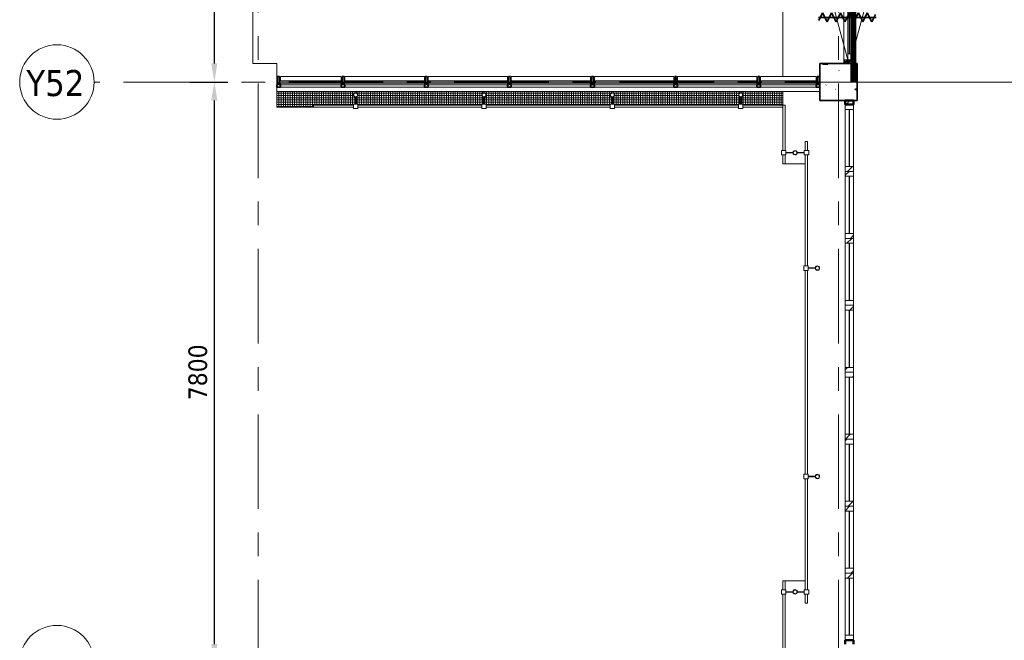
# Model space of a CAD drawing. Extents: x -3204 to 54657, y -2294 to 61632.
# Tile 14 of 65: x -3204 to 10027, y 31500 to 39837. Entities that reach past the tile are written whole.
import ezdxf

# ---------------------------------------------------------------- set-up
doc = ezdxf.new("R2010")
doc.units = 0
doc.header["$LTSCALE"] = 100
doc.linetypes.add('SCHEIDING_BRANDWEREND30', pattern=[4, 0.8, -2.4, 0.8])
doc.linetypes.add('stramien', pattern=[22.225, 12.7, -3.175, 3.175, -3.175])
for name, color, linetype, lineweight in [('BA20----_WANDEN', 14, 'Continuous', 50), ('BL$7A---_STRAMIEN', 7, 'Continuous', 18), ('BL$8F---_HID-WAND', 7, 'Continuous', 18), ('BL20----_WANDEN', 7, 'Continuous', 25), ('BL23----_VLOEREN', 11, 'Continuous', 18), ('BL28----_CONSTRUCTIES', 4, 'Continuous', 18), ('BL30----_BRANDSYMBOLEN', 14, 'Continuous', 35), ('BL30----_KOZIJNEN', 14, 'Continuous', 25), ('BL34----_BALUSTRADES', 1, 'Continuous', 18), ('BL40----_BRANDWERENDESCHEIDING_30MIN', 10, 'SCHEIDING_BRANDWEREND30', 80), ('BM$1A---_MAATVOERING', 1, 'Continuous', 18)]:
    doc.layers.add(name, color=color, linetype=linetype, lineweight=lineweight)
doc.styles.add('Tahoma', font='tahoma.ttf', dxfattribs={"height": 350})
doc.styles.add('Tahoma_1', font='tahoma.ttf', dxfattribs={"height": 250})
doc.dimstyles.new('00_2_5mm', dxfattribs={"dimscale": 304.8, "dimtxt": 261.005209, "dimasz": 0.82021, "dimexe": 0.590551, "dimexo": 0.0625, "dimgap": 0.295276, "dimtad": 1, "dimdec": 0, "dimzin": 0, "dimdsep": 46, "dimtxsty": 'Tahoma_1', "dimsah": 1, "dimcen": 0.09, "dimdle": 0.590551, "dimazin": 0, "dimtfac": 1, "dimtdec": 4, "dimtix": 1, "dimtmove": 0, "dimatfit": 3, "dimfxl": 1.148294, "dimfxlon": 1, "dimtvp": 1, "dimtolj": 1, "dimtzin": 0, "dimarcsym": 2})

# ---------------------------------------------------------------- blocks, each defined once
blk = doc.blocks.new('32_DR_AMC_s_dubbele doorslaande deur met bovenlicht_dt5 - 2375x2700_wbdbo30-2938981-1')
at = {"layer": 'BL30----_KOZIJNEN', "lineweight": 18}
h = blk.add_hatch(dxfattribs=at)
h.set_pattern_fill('FP_31', color=256, style=0, pattern_type=2)
h.set_pattern_definition([(315, (-27512.4, -933.4), (500, 500), []), (315, (-27512.4, -1103.4), (500, 500), []), (315, (-27512.4, -1113.4), (500, 500), []), (315, (-27512.4, -1123.4), (500, 500), []), (315, (-27512.4, -1133.4), (500, 500), []), (315, (-27512.4, -1143.4), (500, 500), []), (315, (-27512.4, -1153.4), (500, 500), []), (315, (-27512.4, -1163.4), (500, 500), [])])
h.paths.add_polyline_path([(-1068, 67), (-1068, -67), (-1018, -67), (-1018, 67), (-1059, 67)], flags=0)
h.paths.add_polyline_path([(1257, 67), (1257, -67), (1307, -67), (1307, 67)], flags=0)
h = blk.add_hatch(dxfattribs=at)
h.set_pattern_fill('FP_30', color=256, style=0, pattern_type=2)
h.set_pattern_definition([(315, (-27512.42, -933.4), (212.132, 212.132), [])])
h.paths.add_polyline_path([(120, -20), (200, -20), (200, 20), (120, 20)], flags=0)
h.paths.add_polyline_path([(1177, 20), (1177, -20), (1257, -20), (1257, 20)], flags=0)
at = {"layer": 'BL30----_BRANDSYMBOLEN'}
for p, q in [((-389, 359), (-489, 409)), ((-449, 416), (-449, -359)), ((629, 359), (729, 409)), ((689, 416), (689, -359)), ((-509, 299), (-389, 359)), ((-389, 239), (-509, 299)), ((749, 299), (629, 359)), ((629, 239), (749, 299)), ((-509, 179), (-389, 239)), ((-389, 119), (-509, 179)), ((749, 179), (629, 239)), ((629, 119), (749, 179)), ((-509, 59), (-389, 119)), ((-389, -1), (-509, 59)), ((749, 59), (629, 119)), ((629, -1), (749, 59)), ((-509, -61), (-389, -1)), ((-389, -121), (-509, -61)), ((-509, -181), (-389, -121)), ((749, -61), (629, -1)), ((629, -121), (749, -61)), ((749, -181), (629, -121)), ((-389, -241), (-509, -181)), ((-509, -301), (-389, -241)), ((629, -241), (749, -181)), ((749, -301), (629, -241)), ((-409, -351), (-509, -301)), ((649, -351), (749, -301))]:
    blk.add_line(p, q, dxfattribs=at)
at = {"layer": 'BL30----_KOZIJNEN', "lineweight": 18}
for p, q in [((-1018, 20), (63, 310)), ((120, 20), (44, 304)), ((120, 20), (196, 304)), ((1257, 20), (177, 310)), ((-1018, 67), (-1068, 67)), ((-1068, 67), (-1068, -67)), ((-1018, -67), (-1018, 67)), ((-937, 20), (-1018, 20)), ((-1018, 20), (-1018, -20)), ((-937, -20), (-937, 20)), ((-937, 20), (40, 20)), ((40, 3), (-937, 3)), ((-937, 3), (-937, -3)), ((120, 20), (40, 20)), ((40, 20), (40, -20)), ((40, -3), (40, 3)), ((200, 20), (120, 20)), ((120, 20), (120, -20)), ((120, -20), (120, 20)), ((200, -20), (200, 20)), ((200, 20), (1177, 20)), ((1177, 3), (200, 3)), ((200, 3), (200, -3)), ((1257, 20), (1177, 20)), ((1177, 20), (1177, -20)), ((1177, -3), (1177, 3)), ((1307, 67), (1257, 67)), ((1257, 67), (1257, -67)), ((1257, -20), (1257, 20)), ((1307, -67), (1307, 67)), ((-1068, -67), (-1018, -67)), ((-1018, -20), (-937, -20)), ((-1018, -20), (63, -310)), ((-937, -3), (40, -3)), ((40, -20), (-937, -20)), ((40, -20), (120, -20)), ((120, -20), (44, -304)), ((120, -20), (196, -304)), ((120, -20), (200, -20)), ((1257, -20), (177, -310)), ((200, -3), (1177, -3)), ((1177, -20), (200, -20)), ((1177, -20), (1257, -20)), ((1257, -67), (1307, -67))]:
    blk.add_line(p, q, dxfattribs=at)
blk = doc.blocks.new('32_WN_AMC_h_raam met bovenlicht - 900x2700 bovenlicht 2014-V37-1')
at = {"layer": 'BL30----_KOZIJNEN', "lineweight": 18}
h = blk.add_hatch(dxfattribs=at)
h.set_pattern_fill('FP_55', color=256, style=0, pattern_type=2)
h.set_pattern_definition([(315, (-19144.92, -933.4), (91.9239, 91.9239), [])])
h.paths.add_polyline_path([(-450, -57), (-383, -57), (-383, 57), (-450, 57)], flags=0)
h.paths.add_polyline_path([(383, 57), (383, -57), (450, -57), (450, 57)], flags=0)
for p, q in [((-450, 57), (-450, -57)), ((-383, 57), (-450, 57)), ((383, 57), (-383, 57)), ((-383, -57), (-383, 57)), ((383, 3), (-383, 3)), ((-383, 3), (-383, -3)), ((450, 57), (383, 57)), ((383, 57), (383, -57)), ((383, -3), (383, 3)), ((450, -57), (450, 57)), ((-450, -57), (-383, -57)), ((-383, -3), (383, -3)), ((-383, -57), (383, -57)), ((383, -57), (450, -57))]:
    blk.add_line(p, q, dxfattribs=at)
blk = doc.blocks.new('32_WN_AMC_h_raam met bovenlicht - 900x2700 bovenlicht 2014-V38-1')
at = {"layer": 'BL30----_KOZIJNEN', "lineweight": 18}
h = blk.add_hatch(dxfattribs=at)
h.set_pattern_fill('FP_56', color=256, style=0, pattern_type=2)
h.set_pattern_definition([(135, (20044.92, 933.4), (-91.9239, -91.9239), [])])
h.paths.add_polyline_path([(450, 57), (383, 57), (383, -57), (450, -57)], flags=0)
h.paths.add_polyline_path([(-383, 57), (-450, 57), (-450, -57), (-383, -57)], flags=0)
for p, q in [((-450, 57), (-450, -57)), ((-383, 57), (-450, 57)), ((383, 57), (-383, 57)), ((-383, -57), (-383, 57)), ((383, 3), (-383, 3)), ((-383, 3), (-383, -3)), ((450, 57), (383, 57)), ((383, 57), (383, -57)), ((383, -3), (383, 3)), ((450, -57), (450, 57)), ((-450, -57), (-383, -57)), ((-383, -3), (383, -3)), ((-383, -57), (383, -57)), ((383, -57), (450, -57))]:
    blk.add_line(p, q, dxfattribs=at)
blk = doc.blocks.new('32_WN_AMC_h_raam met bovenlicht - 900x2700 bovenlicht 2014-V39-1')
at = {"layer": 'BL30----_KOZIJNEN', "lineweight": 18}
h = blk.add_hatch(dxfattribs=at)
h.set_pattern_fill('FP_57', color=256, style=0, pattern_type=2)
h.set_pattern_definition([(135, (20944.92, 933.4), (-91.9239, -91.9239), [])])
h.paths.add_polyline_path([(450, 57), (383, 57), (383, -57), (450, -57)], flags=0)
h.paths.add_polyline_path([(-383, 57), (-450, 57), (-450, -57), (-383, -57)], flags=0)
for p, q in [((-450, 57), (-450, -57)), ((-383, 57), (-450, 57)), ((383, 57), (-383, 57)), ((-383, -57), (-383, 57)), ((383, 3), (-383, 3)), ((-383, 3), (-383, -3)), ((450, 57), (383, 57)), ((383, 57), (383, -57)), ((383, -3), (383, 3)), ((450, -57), (450, 57)), ((-450, -57), (-383, -57)), ((-383, -3), (383, -3)), ((-383, -57), (383, -57)), ((383, -57), (450, -57))]:
    blk.add_line(p, q, dxfattribs=at)
blk = doc.blocks.new('32_WN_AMC_h_raam met bovenlicht - 900x2700 bovenlicht 2014-V40-1')
at = {"layer": 'BL30----_KOZIJNEN', "lineweight": 18}
h = blk.add_hatch(dxfattribs=at)
h.set_pattern_fill('FP_58', color=256, style=0, pattern_type=2)
h.set_pattern_definition([(315, (-21844.92, -933.4), (91.9239, 91.9239), [])])
h.paths.add_polyline_path([(-450, -57), (-383, -57), (-383, 57), (-450, 57)], flags=0)
h.paths.add_polyline_path([(383, 57), (383, -57), (450, -57), (450, 57)], flags=0)
for p, q in [((-450, 57), (-450, -57)), ((-383, 57), (-450, 57)), ((383, 57), (-383, 57)), ((-383, -57), (-383, 57)), ((383, 3), (-383, 3)), ((-383, 3), (-383, -3)), ((450, 57), (383, 57)), ((383, 57), (383, -57)), ((383, -3), (383, 3)), ((450, -57), (450, 57)), ((-450, -57), (-383, -57)), ((-383, -3), (383, -3)), ((-383, -57), (383, -57)), ((383, -57), (450, -57))]:
    blk.add_line(p, q, dxfattribs=at)
blk = doc.blocks.new('32_WN_AMC_h_raam met bovenlicht - 900x2700 bovenlicht 2014-V41-1')
at = {"layer": 'BL30----_KOZIJNEN', "lineweight": 18}
h = blk.add_hatch(dxfattribs=at)
h.set_pattern_fill('FP_59', color=256, style=0, pattern_type=2)
h.set_pattern_definition([(135, (22744.92, 933.4), (-91.9239, -91.9239), [])])
h.paths.add_polyline_path([(450, 57), (383, 57), (383, -57), (450, -57)], flags=0)
h.paths.add_polyline_path([(-383, 57), (-450, 57), (-450, -57), (-383, -57)], flags=0)
for p, q in [((-450, 57), (-450, -57)), ((-383, 57), (-450, 57)), ((383, 57), (-383, 57)), ((-383, -57), (-383, 57)), ((383, 3), (-383, 3)), ((-383, 3), (-383, -3)), ((450, 57), (383, 57)), ((383, 57), (383, -57)), ((383, -3), (383, 3)), ((450, -57), (450, 57)), ((-450, -57), (-383, -57)), ((-383, -3), (383, -3)), ((-383, -57), (383, -57)), ((383, -57), (450, -57))]:
    blk.add_line(p, q, dxfattribs=at)
blk = doc.blocks.new('32_WN_AMC_h_raam met bovenlicht - 900x2700 bovenlicht 2014-V42-1')
at = {"layer": 'BL30----_KOZIJNEN', "lineweight": 18}
h = blk.add_hatch(dxfattribs=at)
h.set_pattern_fill('FP_60', color=256, style=0, pattern_type=2)
h.set_pattern_definition([(315, (-23644.92, -933.4), (91.9239, 91.9239), [])])
h.paths.add_polyline_path([(-450, 57), (-450, -57), (-383, -57), (-383, 57)], flags=0)
h.paths.add_polyline_path([(383, -57), (450, -57), (450, 57), (383, 57)], flags=0)
for p, q in [((-450, 57), (-450, -57)), ((-383, 57), (-450, 57)), ((383, 57), (-383, 57)), ((-383, -57), (-383, 57)), ((383, 3), (-383, 3)), ((-383, 3), (-383, -3)), ((450, 57), (383, 57)), ((383, 57), (383, -57)), ((383, -3), (383, 3)), ((450, -57), (450, 57)), ((-450, -57), (-383, -57)), ((-383, -3), (383, -3)), ((-383, -57), (383, -57)), ((383, -57), (450, -57))]:
    blk.add_line(p, q, dxfattribs=at)
blk = doc.blocks.new('32_WN_AMC_h_raam met bovenlicht - 900x2700 bovenlicht 2014-V43-1')
at = {"layer": 'BL30----_KOZIJNEN', "lineweight": 18}
h = blk.add_hatch(dxfattribs=at)
h.set_pattern_fill('FP_61', color=256, style=0, pattern_type=2)
h.set_pattern_definition([(135, (24544.92, 933.4), (-91.9239, -91.9239), [])])
h.paths.add_polyline_path([(450, -57), (450, 57), (383, 57), (383, -57)], flags=0)
h.paths.add_polyline_path([(-383, -57), (-383, 57), (-450, 57), (-450, -57)], flags=0)
for p, q in [((-450, 57), (-450, -57)), ((-383, 57), (-450, 57)), ((383, 57), (-383, 57)), ((-383, -57), (-383, 57)), ((383, 3), (-383, 3)), ((-383, 3), (-383, -3)), ((450, 57), (383, 57)), ((383, 57), (383, -57)), ((383, -3), (383, 3)), ((450, -57), (450, 57)), ((-450, -57), (-383, -57)), ((-383, -3), (383, -3)), ((-383, -57), (383, -57)), ((383, -57), (450, -57))]:
    blk.add_line(p, q, dxfattribs=at)
blk = doc.blocks.new('32_WN_AMC_h_raam met bovenlicht - 900x2700 bovenlicht 2014-V44-1')
at = {"layer": 'BL30----_KOZIJNEN', "lineweight": 18}
h = blk.add_hatch(dxfattribs=at)
h.set_pattern_fill('FP_62', color=256, style=0, pattern_type=2)
h.set_pattern_definition([(315, (-25444.92, -933.4), (91.9239, 91.9239), [])])
h.paths.add_polyline_path([(-450, 57), (-450, -57), (-383, -57), (-383, 57)], flags=0)
h.paths.add_polyline_path([(383, 57), (383, -57), (450, -57), (450, 57)], flags=0)
for p, q in [((-450, 57), (-450, -57)), ((-383, 57), (-450, 57)), ((383, 57), (-383, 57)), ((-383, -57), (-383, 57)), ((383, 3), (-383, 3)), ((-383, 3), (-383, -3)), ((450, 57), (383, 57)), ((383, 57), (383, -57)), ((383, -3), (383, 3)), ((450, -57), (450, 57)), ((-450, -57), (-383, -57)), ((-383, -3), (383, -3)), ((-383, -57), (383, -57)), ((383, -57), (450, -57))]:
    blk.add_line(p, q, dxfattribs=at)
blk = doc.blocks.new('Railing - AL_34_baluster_ rond met afstandhouders_enkel-1333979-1')
at = {"layer": 'BL34----_BALUSTRADES'}
for p, q in [((124, 2), (30, 2)), ((124, 30), (184, 30)), ((124, 30), (124, -30)), ((124, -3), (124, 2)), ((184, -30), (184, 30)), ((30, -3), (124, -3)), ((184, -30), (124, -30))]:
    blk.add_line(p, q, dxfattribs=at)
for radius, start, end in [(30, 95.3262, 269.4505), (26, 0, 180), (25, 0, 180), (30, 269.4505, 95.3262), (26, 180, 360), (25, 180, 0)]:
    blk.add_arc((0, 0), radius, start, end, dxfattribs=at)
blk = doc.blocks.new('Railing - Railing-1334006-1')
at = {"layer": 'BL34----_BALUSTRADES'}
for p, q in [((-1528, 25395), (-1498, 25395)), ((-1528, 25395), (-1528, 25275)), ((-1498, 25395), (-1498, 25275)), ((-1528, 25215), (-1528, 23725)), ((-1498, 25215), (-1498, 23725)), ((-1528, 23665), (-1528, 20925)), ((-1498, 23665), (-1498, 20925)), ((-1528, 20865), (-1528, 19375)), ((-1498, 20865), (-1498, 19375)), ((-1528, 19315), (-1528, 19195)), ((-1498, 19195), (-1528, 19195)), ((-1498, 19315), (-1498, 19195))]:
    blk.add_line(p, q, dxfattribs=at)
at = {"rotation": 180}
for p in [(-1363, 23695), (-1363, 20895)]:
    blk.add_blockref('Railing - AL_34_baluster_ rond met afstandhouders_enkel-1333979-1', p, dxfattribs=at)
blk = doc.blocks.new('Railing - AL_34_baluster_ rond met afstandhouders_hoek-1333988-1')
at = {"layer": 'BL34----_BALUSTRADES'}
for p, q in [((-30, 124), (-30, 184)), ((30, 184), (-30, 184)), ((30, 184), (30, 124)), ((-30, 124), (30, 124)), ((-3, 124), (-3, 30)), ((2, 124), (-3, 124)), ((2, 30), (2, 124)), ((124, 2), (30, 2)), ((124, 30), (184, 30)), ((124, 30), (124, -30)), ((124, -3), (124, 2)), ((184, -30), (184, 30)), ((30, -3), (124, -3)), ((184, -30), (124, -30))]:
    blk.add_line(p, q, dxfattribs=at)
for radius, start, end in [(30, 95.3262, 269.4505), (26, 0, 180), (25, 0, 180), (30, 269.4505, 95.3262), (26, 180, 360), (25, 180, 0)]:
    blk.add_arc((0, 0), radius, start, end, dxfattribs=at)
blk = doc.blocks.new('Railing - AL_34_baluster_ rond met afstandhouders-1333981-1')
at = {"layer": 'BL34----_BALUSTRADES'}
for p, q in [((-184, 30), (-124, 30)), ((-184, -30), (-184, 30)), ((-124, 30), (-124, -30)), ((-124, 2), (-124, -3)), ((-30, 2), (-124, 2)), ((124, 2), (30, 2)), ((124, 30), (184, 30)), ((124, 30), (124, -30)), ((124, -3), (124, 2)), ((184, -30), (184, 30)), ((-124, -30), (-184, -30)), ((-124, -3), (-30, -3)), ((30, -3), (124, -3)), ((184, -30), (124, -30))]:
    blk.add_line(p, q, dxfattribs=at)
for radius, start, end in [(30, 95.3262, 269.4505), (26, 0, 180), (25, 0, 180), (30, 269.4505, 95.3262), (26, 180, 360), (25, 180, 0)]:
    blk.add_arc((0, 0), radius, start, end, dxfattribs=at)
blk = doc.blocks.new('Railing - Railing-1334011-1')
at = {"layer": 'BL34----_BALUSTRADES'}
for p, q in [((-1828, 19495), (-1798, 19495)), ((-1828, 19495), (-1828, 19375)), ((-1798, 19495), (-1798, 19375)), ((-1828, 19315), (-1828, 17490)), ((-1798, 19315), (-1798, 17490)), ((-1828, 17430), (-1828, 17345)), ((-1798, 17345), (-1828, 17345)), ((-1798, 17430), (-1798, 17345))]:
    blk.add_line(p, q, dxfattribs=at)
at = {"rotation": 180}
for name, p in [('Railing - AL_34_baluster_ rond met afstandhouders-1333981-1', (-1663, 19345)), ('Railing - AL_34_baluster_ rond met afstandhouders_hoek-1333988-1', (-1663, 17460))]:
    blk.add_blockref(name, p, dxfattribs=at)
blk = doc.blocks.new('Railing - Railing-1334060-1')
at = {"layer": 'BL34----_BALUSTRADES'}
for p, q in [((-1828, 25886), (-1798, 25886)), ((-1828, 25886), (-1828, 25275)), ((-1798, 25886), (-1798, 25275)), ((-1828, 25215), (-1828, 25095)), ((-1798, 25215), (-1798, 25095)), ((-1798, 25095), (-1828, 25095))]:
    blk.add_line(p, q, dxfattribs=at)
at = {"extrusion": (0, 0, -1), "zscale": -1}
blk.add_blockref('Railing - AL_34_baluster_ rond met afstandhouders-1333981-1', (1663, 25245), dxfattribs=at)
blk = doc.blocks.new('Rectangular Mullion - 30_CW_vliesgevelprofiel-1636710-1')
at = {"layer": 'BL30----_KOZIJNEN', "lineweight": 35}
for p, q in [((-12, 75), (-38, 75)), ((-38, 75), (-38, -8.5)), ((-12, -8.5), (-12, 75)), ((-31, -36.5), (-50, -36.5)), ((-50, -36.5), (-50, -70.5)), ((-50, -70.5), (0, -70.5)), ((-38, -8.5), (-31, -8.5)), ((-31, -8.5), (-31, -36.5)), ((-19, -8.5), (-12, -8.5)), ((-19, -36.5), (-19, -8.5)), ((0, -36.5), (-19, -36.5)), ((0, -70.5), (0, -36.5))]:
    blk.add_line(p, q, dxfattribs=at)
blk = doc.blocks.new('System Panel - 31_CP_glas-1636721-1')
at = {"layer": 'BL30----_KOZIJNEN'}
for p, q in [((386, 13), (-386, 13)), ((-386, 13), (-386, -13)), ((386, -13), (386, 13)), ((-386, -13), (386, -13))]:
    blk.add_line(p, q, dxfattribs=at)
blk = doc.blocks.new('System Panel - 31_CP_glas-1636722-1')
at = {"layer": 'BL30----_KOZIJNEN'}
for p, q in [((546, 12), (-546, 12)), ((-546, 12), (-546, -13)), ((546, -13), (546, 12)), ((-546, -13), (546, -13))]:
    blk.add_line(p, q, dxfattribs=at)
blk = doc.blocks.new('System Panel - 31_CP_glas-1636723-1')
at = {"layer": 'BL30----_KOZIJNEN'}
for p, q in [((421, 13), (-421, 13)), ((-421, 13), (-421, -13)), ((421, -13), (421, 13)), ((-421, -13), (421, -13))]:
    blk.add_line(p, q, dxfattribs=at)
blk = doc.blocks.new('Rectangular Mullion - 30_CW_vliesgevelprofiel-1636725-1')
at = {"layer": 'BL30----_KOZIJNEN', "lineweight": 35}
for p, q in [((-38, -8.5), (-38, 75)), ((-38, 75), (-12, 75)), ((-12, 75), (-12, -8.5)), ((-50, -70.5), (-50, -36.5)), ((-50, -36.5), (-31, -36.5)), ((0, -70.5), (-50, -70.5)), ((-31, -8.5), (-38, -8.5)), ((-31, -36.5), (-31, -8.5)), ((-12, -8.5), (-19, -8.5)), ((-19, -8.5), (-19, -36.5)), ((-19, -36.5), (0, -36.5)), ((0, -36.5), (0, -70.5))]:
    blk.add_line(p, q, dxfattribs=at)
blk = doc.blocks.new('Rectangular Mullion - 30_CW_vliesgevelprofiel-1636704-1')
at = {"layer": 'BL30----_KOZIJNEN', "lineweight": 35}
for p, q in [((-13, -8.5), (-13, 75)), ((-13, 75), (13, 75)), ((13, 75), (13, -8.5)), ((-25, -70.5), (-25, -36.5)), ((-25, -36.5), (-6, -36.5)), ((25, -70.5), (-25, -70.5)), ((-6, -8.5), (-13, -8.5)), ((-6, -36.5), (-6, -8.5)), ((13, -8.5), (6, -8.5)), ((6, -8.5), (6, -36.5)), ((6, -36.5), (25, -36.5)), ((25, -36.5), (25, -70.5))]:
    blk.add_line(p, q, dxfattribs=at)
blk = doc.blocks.new('Rectangular Mullion - 30_CW_vliesgevelprofiel-1636705-1')
at = {"layer": 'BL30----_KOZIJNEN', "lineweight": 18}
for p, q in [((6753, 39012), (6753, 39075)), ((7500, 39075), (6753, 39075)), ((7500, 39075), (7500, 39012)), ((6753, 38963), (6753, 38987)), ((7500, 38963), (6753, 38963)), ((7500, 38929), (6753, 38929)), ((7500, 38987), (7500, 38963))]:
    blk.add_line(p, q, dxfattribs=at)
blk = doc.blocks.new('Rectangular Mullion - 30_CW_vliesgevelprofiel-1636706-1')
at = {"layer": 'BL30----_KOZIJNEN', "lineweight": 18}
for p, q in [((5636, 39012), (5636, 39075)), ((6703, 39075), (5636, 39075)), ((6703, 39075), (6703, 39012)), ((5636, 38963), (5636, 38987)), ((6703, 38963), (5636, 38963)), ((6703, 38929), (5636, 38929)), ((6703, 38987), (6703, 38963))]:
    blk.add_line(p, q, dxfattribs=at)
blk = doc.blocks.new('Rectangular Mullion - 30_CW_vliesgevelprofiel-1636707-1')
at = {"layer": 'BL30----_KOZIJNEN', "lineweight": 18}
for p, q in [((300, 39012), (300, 39075)), ((1117, 39075), (300, 39075)), ((1117, 39075), (1117, 39012)), ((300, 38963), (300, 38988)), ((1117, 38963), (300, 38963)), ((1117, 38929), (300, 38929)), ((1117, 38988), (1117, 38963))]:
    blk.add_line(p, q, dxfattribs=at)
blk = doc.blocks.new('Railing - Railing-1855050-1')
at = {"layer": 'BL34----_BALUSTRADES'}
for p, q in [((-8132, 25856), (-8132, 25886)), ((-8132, 25886), (-7598, 25886)), ((-8132, 25856), (-7598, 25856)), ((-7538, 25886), (-5873, 25886)), ((-7538, 25856), (-5873, 25856)), ((-5813, 25886), (-4148, 25886)), ((-5813, 25856), (-4148, 25856)), ((-4088, 25886), (-2423, 25886)), ((-4088, 25856), (-2423, 25856)), ((-2363, 25886), (-1828, 25886)), ((-2363, 25856), (-1828, 25856)), ((-1828, 25886), (-1828, 25856))]:
    blk.add_line(p, q, dxfattribs=at)
at = {"rotation": 270.0000000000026}
for p in [(-7568, 26021), (-5843, 26021), (-5843, 26021), (-4118, 26021), (-4118, 26021), (-2393, 26021)]:
    blk.add_blockref('Railing - AL_34_baluster_ rond met afstandhouders_enkel-1333979-1', p, dxfattribs=at)
blk = doc.blocks.new('Grid - 5mm-26474-1')
at = {"layer": 'BL$7A---_STRAMIEN'}
blk.add_circle((0, 0), 5, dxfattribs=at)
blk = doc.blocks.new('*D421')
at = {"layer": 'BM$1A---_MAATVOERING', "color": 0, "lineweight": -2, "transparency": 16777216}
for p, q in [((-919, 39000), (-408, 39000)), ((-588, 31450), (-588, 38750)), ((-919, 31200), (-408, 31200))]:
    blk.add_line(p, q, dxfattribs=at)
at = {"layer": 'BM$1A---_MAATVOERING', "color": 0, "transparency": 16777216}
for points in [[(-630, 38750), (-547, 38750), (-588, 39000)], [(-630, 31450), (-547, 31450), (-588, 31200)]]:
    blk.add_solid(points, dxfattribs=at)
at = {"layer": 'Defpoints', "color": 0, "transparency": 16777216}
for p in [(-938, 39000), (-588, 39000), (-938, 31200)]:
    blk.add_point(p, dxfattribs=at)
at = {"layer": 'BM$1A---_MAATVOERING', "color": 0, "transparency": 16777216, "insert": (-809, 35100), "char_height": 250, "width": 894.88, "attachment_point": 5, "rotation": 90, "style": 'Tahoma_1'}
blk.add_mtext('\\A1;7800', dxfattribs=at)
blk = doc.blocks.new('*D422')
at = {"layer": 'BM$1A---_MAATVOERING', "color": 0, "lineweight": -2, "transparency": 16777216}
for p, q in [((-919, 46800), (-408, 46800)), ((-588, 39250), (-588, 46550)), ((-919, 39000), (-408, 39000))]:
    blk.add_line(p, q, dxfattribs=at)
at = {"layer": 'BM$1A---_MAATVOERING', "color": 0, "transparency": 16777216}
for points in [[(-630, 46550), (-547, 46550), (-588, 46800)], [(-630, 39250), (-547, 39250), (-588, 39000)]]:
    blk.add_solid(points, dxfattribs=at)
at = {"layer": 'Defpoints', "color": 0, "transparency": 16777216}
for p in [(-938, 46800), (-588, 46800), (-938, 39000)]:
    blk.add_point(p, dxfattribs=at)
at = {"layer": 'BM$1A---_MAATVOERING', "color": 0, "transparency": 16777216, "insert": (-809, 42900), "char_height": 250, "width": 894.88, "attachment_point": 5, "rotation": 90, "style": 'Tahoma_1'}
blk.add_mtext('\\A1;7800', dxfattribs=at)

msp = doc.modelspace()

# ---------------------------------------------------------------- hatches: boundary and pattern name
at = {"layer": 'BA20----_WANDEN', "lineweight": 18}
h = msp.add_hatch(dxfattribs=at)
h.set_pattern_fill('FP_24', color=256, style=0, pattern_type=2)
h.set_pattern_definition([(45, (8878.4, 12805.1), (-353.553, 353.553), [])])
h.paths.add_polyline_path([(7888, 31450), (8002, 31450), (8002, 31500), (7888, 31500)], flags=0)
h.paths.add_polyline_path([(8002, 38700), (8002, 38750), (7888, 38750), (7888, 38700)], flags=0)
at = {"layer": 'BL23----_VLOEREN'}
h = msp.add_hatch(dxfattribs=at)
h.set_pattern_fill('FP_178', color=256, style=0, pattern_type=2)
h.set_pattern_definition([(0, (3700, 38789.336), (0, 30), []), (90, (3700, 38789.336), (-30, 2e-15), [])])
h.paths.add_polyline_path([(250, 38660.8), (746.1, 38660.8), (746.1, 38690.8), (1280.6, 38690.8), (1280.6, 38701.8), (1297.6, 38701.8), (1297.6, 38799), (1292.3, 38802.4), (1286.5, 38808.4), (1283.7, 38812.8), (1281.4, 38819.9), (1281, 38828.8), (1281.7, 38833.6), (1286.5, 38843.2), (1292.3, 38849.2), (1297.6, 38854.5), (1297.6, 38872), (250, 38872), (250, 38690.8)], flags=0)
h.paths.add_polyline_path([(6990.2, 38690.8), (7050, 38690.8), (7050, 38872), (6498.6, 38872), (6499.1, 38852.6), (6508.1, 38845.4), (6512.4, 38838.8), (6514.6, 38832.5), (6515.4, 38825.8), (6514.7, 38819.1), (6512.5, 38812.8), (6508.2, 38806.2), (6503.2, 38801.7), (6498.6, 38798), (6498.6, 38701.8), (6515.6, 38701.8), (6515.6, 38690.8), (6739.9, 38690.8)], flags=0)
h.paths.add_polyline_path([(4549.4, 38690.8), (4730.6, 38690.8), (4730.6, 38701.8), (4747.6, 38701.8), (4747.6, 38799), (4741.2, 38803.3), (4736.3, 38808.7), (4733.7, 38812.8), (4731.4, 38819.9), (4731, 38828.8), (4731.9, 38834.2), (4736.8, 38843.6), (4742.3, 38849.2), (4747.6, 38854.5), (4747.6, 38872), (3048.6, 38872), (3049.7, 38852.2), (3058.1, 38845.4), (3062.4, 38838.8), (3064.6, 38832.5), (3065.4, 38825.8), (3064.7, 38819.1), (3062.5, 38812.8), (3058, 38806.1), (3053.2, 38801.7), (3048.6, 38798), (3048.6, 38701.8), (3065.6, 38701.8), (3065.6, 38690.8), (4027.5, 38690.8)], flags=0)
h.paths.add_polyline_path([(1340.6, 38690.8), (3005.6, 38690.8), (3005.6, 38701.8), (3022.6, 38701.8), (3022.6, 38799), (3016.2, 38803.3), (3011.3, 38808.7), (3008.7, 38812.8), (3006.4, 38819.9), (3006, 38828.8), (3006.9, 38834.2), (3011.8, 38843.6), (3017.3, 38849.2), (3022.6, 38854.5), (3022.6, 38872), (1323.6, 38872), (1324.1, 38852.6), (1333.1, 38845.4), (1337.4, 38838.8), (1339.6, 38832.5), (1340.4, 38825.8), (1339.7, 38819.1), (1337.5, 38812.8), (1333.2, 38806.2), (1328.2, 38801.7), (1323.6, 38798), (1323.6, 38701.8), (1340.6, 38701.8), (1340.6, 38696.8)], flags=0)
h.paths.add_polyline_path([(4790.6, 38690.8), (6455.6, 38690.8), (6455.6, 38701.8), (6472.6, 38701.8), (6472.6, 38799), (6467.3, 38802.4), (6461.5, 38808.4), (6458.7, 38812.8), (6456.4, 38819.9), (6456, 38828.8), (6456.7, 38833.6), (6461.5, 38843.2), (6467.3, 38849.2), (6472.6, 38854.5), (6472.6, 38872), (4773.6, 38872), (4774.7, 38852.2), (4783.1, 38845.4), (4787.4, 38838.8), (4789.6, 38832.5), (4790.4, 38825.8), (4789.7, 38819.1), (4787.4, 38812.6), (4783, 38806.1), (4778.2, 38801.7), (4773.6, 38798), (4773.6, 38701.8), (4790.6, 38701.8), (4790.6, 38696.8)], flags=0)
h.paths.add_polyline_path([(1323.6, 38803.3), (1331.4, 38810.5), (1334.8, 38816.7), (1336.1, 38822), (1336.1, 38829.6), (1334.3, 38836.1), (1330.6, 38842.2), (1327, 38845.7), (1328.3, 38843.5), (1333.2, 38836), (1334.9, 38831.6), (1335.6, 38825.8), (1333.2, 38815.4), (1331.6, 38812.5), (1327.4, 38807.4), (1323.6, 38804.4)], flags=0)
h.paths.add_polyline_path([(1297.6, 38803.3), (1297.6, 38804.5), (1292.3, 38809), (1288.1, 38815.4), (1286.5, 38819.3), (1285.7, 38826.1), (1288.1, 38836.2), (1289.4, 38838.8), (1295, 38845), (1287.9, 38838.3), (1285, 38828.7), (1285.2, 38821.6), (1286.5, 38816.7), (1290.5, 38809.8), (1295.3, 38805.1), (1296.5, 38804.2)], flags=0)
h.paths.add_polyline_path([(3048.6, 38803.3), (3055.6, 38809.4), (3059.8, 38816.7), (3061.1, 38822), (3061.1, 38829.6), (3059.3, 38836.1), (3055.6, 38842.2), (3052, 38845.7), (3053.3, 38843.5), (3058.2, 38836), (3059.8, 38832.3), (3060.6, 38825.8), (3058.2, 38815.4), (3056.6, 38812.5), (3052.4, 38807.4), (3048.6, 38804.4)], flags=0)
h.paths.add_polyline_path([(3022.6, 38803.3), (3022.6, 38804.5), (3017.3, 38809), (3013.1, 38815.4), (3011.5, 38819.3), (3010.7, 38826.1), (3013.1, 38836.2), (3014.4, 38838.8), (3020, 38845), (3012.9, 38838.3), (3010, 38828.7), (3010.2, 38821.6), (3011.5, 38816.7), (3015.5, 38809.8), (3020.3, 38805.1), (3021.5, 38804.2)], flags=0)
h.paths.add_polyline_path([(4773.6, 38803.3), (4780.6, 38809.4), (4784.8, 38816.7), (4786.1, 38822), (4786.1, 38829.6), (4784.3, 38836.1), (4780.6, 38842.2), (4777, 38845.7), (4778.3, 38843.5), (4783.2, 38836), (4784.8, 38832.3), (4785.6, 38825.8), (4783.2, 38815.4), (4781.6, 38812.5), (4777.4, 38807.4), (4773.6, 38804.4)], flags=0)
h.paths.add_polyline_path([(4747.6, 38803.3), (4747.6, 38804.5), (4742.3, 38809), (4738.1, 38815.4), (4736.5, 38819.3), (4735.7, 38826.1), (4738.1, 38836.2), (4739.4, 38838.8), (4745, 38845), (4737.9, 38838.3), (4735, 38828.7), (4735.2, 38821.6), (4736.5, 38816.7), (4740.5, 38809.8), (4745.3, 38805.1), (4746.5, 38804.2)], flags=0)
h.paths.add_polyline_path([(6472.6, 38803.3), (6472.6, 38804.5), (6467.3, 38809), (6463.1, 38815.4), (6461.5, 38819.3), (6460.7, 38826.1), (6463.1, 38836.2), (6464.4, 38838.8), (6470, 38845), (6462.9, 38838.3), (6460, 38828.7), (6460.2, 38821.6), (6461.5, 38816.7), (6465.5, 38809.8), (6469.3, 38805.9), (6471.5, 38804.2)], flags=0)
h.paths.add_polyline_path([(6498.6, 38803.3), (6506.4, 38810.5), (6509.8, 38816.7), (6511.1, 38822), (6511.1, 38829.6), (6509.3, 38836.1), (6505.6, 38842.2), (6502, 38845.7), (6503.3, 38843.5), (6508.2, 38836), (6509.9, 38831.6), (6510.6, 38825.8), (6508.2, 38815.4), (6506.6, 38812.5), (6502.4, 38807.4), (6498.6, 38804.4)], flags=0)
at = {"layer": 'BL28----_CONSTRUCTIES'}
h = msp.add_hatch(dxfattribs=at)
h.set_pattern_fill('FP_1', color=256, style=0, pattern_type=2)
h.set_pattern_definition([(50, (8878.4, 12805.1), (728.737, -63.756), [76.2, -838.2]), (355, (8878.4, 12805.1), (-140.972, 764.228), [60.96, -670.56]), (100.451, (8939.1, 12799.8), (587.77, 700.467), [64.76, -712.36]), (46.184, (8878.4, 13008.3), (1084.316, -168.17), [114.3, -1257.3]), (96.636, (8968.8, 12994.3), (949.61, 989.71), [97.14, -1068.54]), (351.184, (8878.4, 13008.3), (949.62, 989.7), [91.44, -1005.84]), (21, (8980, 12957.5), (606.458, -409.06), [76.2, -838.2]), (326, (8980, 12957.5), (247.208, 736.753), [60.96, -670.56]), (71.451, (9030.54, 12923.4), (853.668, 327.685), [64.76, -712.36]), (37.5, (8878.4, 12805.08), (12.3547, 338.22), [3.353, -659.079, 3.353, -677.367, -673.1]), (37.5, (8878.4, 12805.08), (12.3547, 338.22), [-1343.152, 3.353, -669.747]), (7.5, (8878.4, 12805.08), (267.279, 400.722), [3.353, -384.759, 3.353, -643.839, -256.54]), (7.5, (8878.4, 12805.08), (267.279, 400.722), [-1035.304, 3.353, -253.187]), (327.5, (8651.83, 12805.08), (542.3633, -22.9153), [3.353, -250.647, 3.353, -789.127, -1051.56]), (327.5, (8651.83, 12805.08), (542.3633, -22.9153), [-1046.48, 3.353, -1048.207]), (317.5, (8550.24, 12805.1), (592.517, 101.707), [3.353, -326.847, 3.353, -522.935, -746.76]), (317.5, (8550.24, 12805.1), (592.517, 101.707), [-856.488, 3.353, -743.407])])
h.paths.add_polyline_path([(8050, 38750), (8050, 39250), (7550, 39250), (7550, 38750)], flags=0)

# ---------------------------------------------------------------- linework, layer by layer
at = {"layer": 'BL$7A---_STRAMIEN', "linetype": 'stramien'}
for p, q in [((0, -2294.5), (0, 60632.3)), ((0, -2294.5), (0, 60632.3)), ((7800, -2294.5), (7800, 60632.3)), ((52800, 39000), (-2203.7, 39000))]:
    msp.add_line(p, q, dxfattribs=at)
at = {"layer": 'BL$8F---_HID-WAND'}
msp.add_line((8050, 39000), (10725, 39000), dxfattribs=at)
at = {"layer": 'BL20----_WANDEN', "lineweight": 50}
for p, q in [((7888, 38750), (7888, 38700)), ((8002, 38750), (7888, 38750)), ((7888, 38700), (8002, 38700)), ((8002, 38700), (8002, 38750)), ((7888, 31500), (7888, 31450)), ((8002, 31500), (7888, 31500)), ((8002, 31450), (8002, 31500))]:
    msp.add_line(p, q, dxfattribs=at)
at = {"layer": 'BL23----_VLOEREN'}
for p, q in [((-70, 42039.2), (-70, 39250)), ((7870, 39250), (7870, 41736.5)), ((7050, 40100), (7050, 39075)), ((-70, 39250), (250, 39250)), ((250, 39250), (250, 38963.5)), ((269, 38972), (250, 38972)), ((250, 38929.5), (250, 38660.8)), ((300, 38972), (281, 38972)), ((1136.1, 38972), (1117.1, 38972)), ((1167.1, 38972), (1148.1, 38972)), ((2253.3, 38972), (2234.3, 38972)), ((2284.3, 38972), (2265.3, 38972)), ((3370.4, 38972), (3351.4, 38972)), ((3401.4, 38972), (3382.4, 38972)), ((4487.6, 38972), (4468.6, 38972)), ((4518.6, 38972), (4499.6, 38972)), ((5604.7, 38972), (5585.7, 38972)), ((5635.7, 38972), (5616.7, 38972)), ((6721.9, 38972), (6702.9, 38972)), ((6752.9, 38972), (6733.9, 38972)), ((7519, 38972), (7500, 38972)), ((7550, 38972), (7531, 38972)), ((250, 38872), (7550, 38872)), ((1297.6, 38852.6), (1297.6, 38872)), ((1297.6, 38847.1), (1297.6, 38848.3)), ((1297.6, 38803.3), (1297.6, 38804.5)), ((1297.6, 38701.8), (1297.6, 38799)), ((1323.6, 38872), (1323.6, 38852.8)), ((1323.6, 38848.3), (1323.6, 38847.1)), ((1323.6, 38804.5), (1323.6, 38803.3)), ((1323.6, 38798.9), (1323.6, 38701.8)), ((3022.6, 38852.6), (3022.6, 38872)), ((3022.6, 38847.1), (3022.6, 38848.3)), ((3022.6, 38803.3), (3022.6, 38804.5)), ((3022.6, 38701.8), (3022.6, 38799)), ((3048.6, 38872), (3048.6, 38852.8)), ((3048.6, 38848.3), (3048.6, 38847.1)), ((3048.6, 38804.5), (3048.6, 38803.3)), ((3048.6, 38798.9), (3048.6, 38701.8)), ((4747.6, 38852.6), (4747.6, 38872)), ((4747.6, 38847.1), (4747.6, 38848.3)), ((4747.6, 38803.3), (4747.6, 38804.5)), ((4747.6, 38701.8), (4747.6, 38799)), ((4773.6, 38872), (4773.6, 38852.8)), ((4773.6, 38848.3), (4773.6, 38847.1)), ((4773.6, 38804.5), (4773.6, 38803.3)), ((4773.6, 38798.9), (4773.6, 38701.8)), ((6472.6, 38852.6), (6472.6, 38872)), ((6472.6, 38847.1), (6472.6, 38848.3)), ((6472.6, 38803.3), (6472.6, 38804.5)), ((6472.6, 38701.8), (6472.6, 38799)), ((6498.6, 38872), (6498.6, 38852.8)), ((6498.6, 38848.3), (6498.6, 38847.1)), ((6498.6, 38804.5), (6498.6, 38803.3)), ((6498.6, 38798.9), (6498.6, 38701.8)), ((7050, 38872), (7050, 38690.8)), ((250, 38660.8), (746.1, 38660.8)), ((7080, 37900), (7350, 37900)), ((7350, 32300), (7080, 32300))]:
    msp.add_line(p, q, dxfattribs=at)
at = {"layer": 'BL28----_CONSTRUCTIES', "lineweight": 35}
for p, q in [((8050, 39250), (7550, 39250)), ((7550, 39250), (7550, 38750)), ((8050, 38750), (8050, 39250)), ((7550, 38750), (8050, 38750))]:
    msp.add_line(p, q, dxfattribs=at)
at = {"layer": 'BL40----_BRANDWERENDESCHEIDING_30MIN', "const_width": 80, "flags": 128}
msp.add_lwpolyline([(8000, 43250), (8000, 39000)], dxfattribs=at)

# ---------------------------------------------------------------- block references
at = {"layer": 'BL$7A---_STRAMIEN', "xscale": 99.99999999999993, "yscale": 99.99999999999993, "zscale": 99.99999999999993, "rotation": 89.99999999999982}
for p in [(-2703.7, 39000), (-2703.7, 31200)]:
    msp.add_blockref('Grid - 5mm-26474-1', p, dxfattribs=at)
at = {"layer": 'BL30----_KOZIJNEN'}
for name, p, rotation in [('32_DR_AMC_s_dubbele doorslaande deur met bovenlicht_dt5 - 2375x2700_wbdbo30-2938981-1', (7945, 40317.5), 89.99999999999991), ('32_WN_AMC_h_raam met bovenlicht - 900x2700 bovenlicht 2014-V44-1', (7945, 38250), 89.99999999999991), ('32_WN_AMC_h_raam met bovenlicht - 900x2700 bovenlicht 2014-V43-1', (7945, 37350), 269.9999999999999), ('32_WN_AMC_h_raam met bovenlicht - 900x2700 bovenlicht 2014-V42-1', (7945, 36450), 89.99999999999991), ('32_WN_AMC_h_raam met bovenlicht - 900x2700 bovenlicht 2014-V41-1', (7945, 35550), 269.9999999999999), ('32_WN_AMC_h_raam met bovenlicht - 900x2700 bovenlicht 2014-V40-1', (7945, 34650), 89.99999999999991), ('32_WN_AMC_h_raam met bovenlicht - 900x2700 bovenlicht 2014-V39-1', (7945, 33750), 269.9999999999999), ('32_WN_AMC_h_raam met bovenlicht - 900x2700 bovenlicht 2014-V38-1', (7945, 32850), 269.9999999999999), ('32_WN_AMC_h_raam met bovenlicht - 900x2700 bovenlicht 2014-V37-1', (7945, 31950), 89.99999999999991)]:
    msp.add_blockref(name, p, dxfattribs=dict(at, rotation=rotation))
at = {"layer": 'BL30----_KOZIJNEN', "lineweight": 18, "extrusion": (0, 0, -1)}
for name, p in [('Rectangular Mullion - 30_CW_vliesgevelprofiel-1636725-1', (-250, 39000)), ('Rectangular Mullion - 30_CW_vliesgevelprofiel-1636704-1', (-1142.1, 39000)), ('Rectangular Mullion - 30_CW_vliesgevelprofiel-1636704-1', (-2259.3, 39000)), ('Rectangular Mullion - 30_CW_vliesgevelprofiel-1636704-1', (-3376.4, 39000)), ('Rectangular Mullion - 30_CW_vliesgevelprofiel-1636704-1', (-4493.6, 39000)), ('Rectangular Mullion - 30_CW_vliesgevelprofiel-1636704-1', (-5610.7, 39000)), ('Rectangular Mullion - 30_CW_vliesgevelprofiel-1636704-1', (-6727.9, 39000))]:
    msp.add_blockref(name, p, dxfattribs=at)
at = {"layer": 'BL30----_KOZIJNEN', "lineweight": 18}
for name, p in [('Rectangular Mullion - 30_CW_vliesgevelprofiel-1636707-1', (0, 0)), ('Rectangular Mullion - 30_CW_vliesgevelprofiel-1636706-1', (-4468.6, 0)), ('Rectangular Mullion - 30_CW_vliesgevelprofiel-1636706-1', (-3351.4, 0)), ('Rectangular Mullion - 30_CW_vliesgevelprofiel-1636706-1', (-2234.3, 0)), ('Rectangular Mullion - 30_CW_vliesgevelprofiel-1636706-1', (-1117.1, 0)), ('Rectangular Mullion - 30_CW_vliesgevelprofiel-1636706-1', (0, 0)), ('Rectangular Mullion - 30_CW_vliesgevelprofiel-1636705-1', (0, 0)), ('Rectangular Mullion - 30_CW_vliesgevelprofiel-1636710-1', (7550, 39000))]:
    msp.add_blockref(name, p, dxfattribs=at)
at = {"layer": 'BL30----_KOZIJNEN', "lineweight": 18, "rotation": 180}
for name, p in [('System Panel - 31_CP_glas-1636723-1', (708.6, 39000)), ('System Panel - 31_CP_glas-1636722-1', (1700.7, 39000)), ('System Panel - 31_CP_glas-1636722-1', (2817.9, 39000)), ('System Panel - 31_CP_glas-1636722-1', (3935, 39000)), ('System Panel - 31_CP_glas-1636722-1', (5052.1, 39000)), ('System Panel - 31_CP_glas-1636722-1', (6169.3, 39000)), ('System Panel - 31_CP_glas-1636721-1', (7126.4, 39000))]:
    msp.add_blockref(name, p, dxfattribs=at)
at = {"layer": 'BL34----_BALUSTRADES'}
for name in ['Railing - Railing-1855050-1', 'Railing - Railing-1334060-1', 'Railing - Railing-1334006-1', 'Railing - Railing-1334011-1']:
    msp.add_blockref(name, (8878.4, 12805.1), dxfattribs=at)

# ---------------------------------------------------------------- texts
at = {"layer": 'BL$7A---_STRAMIEN', "insert": (-3113.8, 39161.6), "char_height": 350, "width": 954.008, "attachment_point": 1, "style": 'Tahoma'}
msp.add_mtext('Y52', dxfattribs=at)

# ---------------------------------------------------------------- dimensions: what is measured, and where the dimension line sits
at = {"layer": 'BM$1A---_MAATVOERING'}
for base, p1, p2, picture, middle in [((-588.5, 46800), (-938.5, 39000), (-938.5, 46800), '*D422', (-809.2, 42900)), ((-588.5, 39000), (-938.5, 31200), (-938.5, 39000), '*D421', (-809.2, 35100))]:
    dim = msp.add_linear_dim(base=base, p1=p1, p2=p2, angle=90, dimstyle='00_2_5mm', override={"dimpost": '<>', "dimfxl": 7800}, dxfattribs=at)
    dim.commit()
    dim.dimension.update_dxf_attribs({"geometry": picture, "text_midpoint": middle})

doc.saveas('drawing.dxf')
